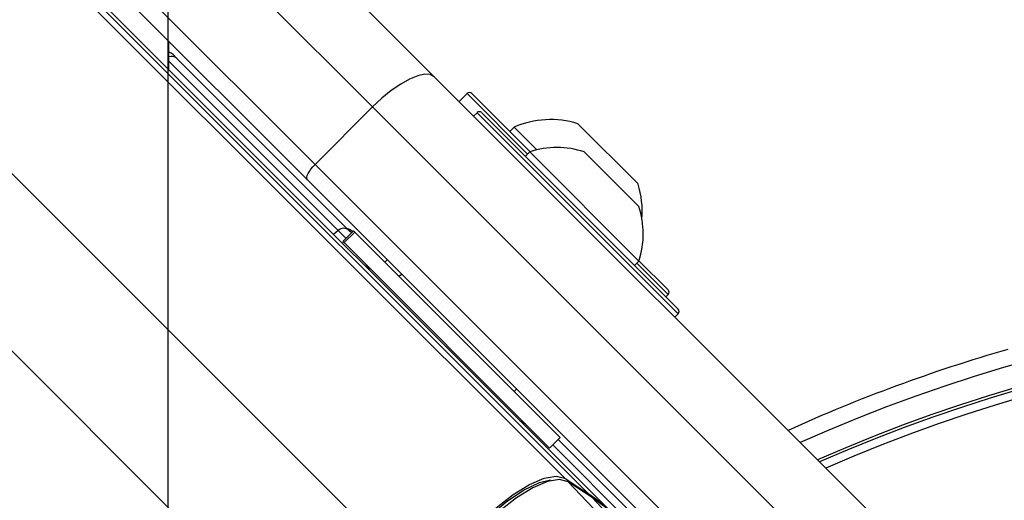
# Model space of a CAD drawing. Header units: millimetres. Extents: x 20 to 22981, y 40 to 19992.
# Tile 69 of 120: x 6602 to 6723, y 14869 to 14928. Entities that reach past the tile are written whole.
import ezdxf

# ---------------------------------------------------------------- set-up
doc = ezdxf.new("R2010")
doc.units = ezdxf.units.MM
doc.header["$LTSCALE"] = 2
doc.layers.add('COMPONENT_GEOMETRY', color=7, linetype='Continuous')
doc.styles.add('SLDTEXTSTYLE0', font='TXT', dxfattribs={"width": 0.75})
doc.dimstyles.new('SLDDIMSTYLE0', dxfattribs={"dimtxt": 100, "dimasz": 6.604, "dimexe": 0, "dimexo": 0.0625, "dimgap": 25, "dimtad": 0, "dimtih": 1, "dimtoh": 1, "dimdec": 0, "dimrnd": 1e-09, "dimzin": 12, "dimdsep": 46, "dimtxsty": 'SLDTEXTSTYLE0', "dimsah": 1, "dimcen": 0.09, "dimadec": 0, "dimazin": 3, "dimtfac": 1, "dimtdec": 0, "dimtofl": 0, "dimtmove": 0, "dimatfit": 3, "dimfxl": 1, "dimfrac": 2, "dimtolj": 1, "dimtzin": 12, "dimarcsym": 0})

# ---------------------------------------------------------------- blocks, each defined once
blk = doc.blocks.new('_D_3')
at = {"layer": 'COMPONENT_GEOMETRY', "color": 7}
for p, q in [((7626.61, 16889.95), (7596.14, 16889.95)), ((7596.14, 16889.95), (7596.14, 16731.2)), ((7993.13, 16889.95), (8023.6, 16889.95)), ((8023.6, 16889.95), (8023.6, 16731.2)), ((6620.49, 11970.81), (6620.49, 16752.27)), ((6938.09, 11970.81), (6938.09, 16752.27)), ((6620.49, 16745.92), (6938.09, 16745.92)), ((6938.09, 16745.92), (7543.59, 16745.92)), ((7596.14, 16731.2), (7626.61, 16731.2)), ((8023.6, 16731.2), (7993.13, 16731.2))]:
    blk.add_line(p, q, dxfattribs=at)
for points in [[(6620.49, 16745.92), (6627.09, 16744.91), (6627.09, 16746.94)], [(6938.09, 16745.92), (6931.49, 16746.94), (6931.49, 16744.91)]]:
    blk.add_solid(points, dxfattribs=at)
at = {"layer": 'COMPONENT_GEOMETRY', "color": 7, "char_height": 100, "attachment_point": 1, "style": 'SLDTEXTSTYLE0'}
for s, insert in [('6.25in', (7626.61, 16860.11)), ('159mm', (7574.04, 16710.49))]:
    blk.add_mtext(s, dxfattribs=dict(at, insert=insert))

msp = doc.modelspace()

# ---------------------------------------------------------------- linework, layer by layer
at = {"color": 8, "linetype": 'Continuous', "lineweight": 25}
for p, q in [((6669.32, 14871.93), (5407.43, 16133.82)), ((6653.54, 14857.17), (5389.71, 16121)), ((6620.57, 14923.31), (6641.43, 14902.44)), ((6657.38, 14919.23), (6657.31, 14919.3)), ((6664.75, 14911.86), (6657.38, 14919.23)), ((6683.28, 14892.2), (6658.53, 14916.95)), ((6641.43, 14902.44), (6640.87, 14901.94)), ((6641.43, 14902.44), (6642.41, 14901.47)), ((6682.06, 14894.55), (6678.19, 14898.43)), ((6645.48, 14843.38), (6596.13, 14892.73)), ((6667.83, 14876.05), (6682.63, 14861.25))]:
    msp.add_line(p, q, dxfattribs=at)
at = {"color": 7, "linetype": 'Continuous', "lineweight": 25}
for p, q in [((6672.28, 14869.98), (5627.81, 15914.45)), ((6675.26, 14867.56), (6396.44, 15146.37)), ((6645.66, 14917.66), (6622.39, 14940.92)), ((6633.71, 14940.92), (6653.25, 14921.38)), ((6615.32, 14933.85), (6638.59, 14910.59)), ((6637.66, 14908.69), (6615.32, 14931.02)), ((6620.57, 14922.24), (6620.57, 14925.78)), ((6621.59, 14923.63), (6621.11, 14924.11)), ((6642.76, 14902.46), (6621.59, 14923.63)), ((6653.25, 14921.38), (6713.22, 14861.41)), ((6657.31, 14919.3), (6656.32, 14918.31)), ((6657.87, 14919.3), (6657.95, 14919.23)), ((6657.95, 14919.23), (6665.05, 14912.13)), ((6638.59, 14910.59), (6645.66, 14917.66)), ((6705.63, 14857.69), (6645.66, 14917.66)), ((6658.53, 14916.95), (6658.1, 14916.53)), ((6659.09, 14916.95), (6683.28, 14892.77)), ((6663.08, 14915.17), (6662.54, 14914.64)), ((6663.08, 14915.17), (6665.89, 14912.37)), ((6670.92, 14915.59), (6678.35, 14908.17)), ((6665, 14912.12), (6664.47, 14911.58)), ((6665, 14912.12), (6678.44, 14898.68)), ((6671.72, 14912.11), (6678.43, 14905.39)), ((6638.59, 14910.59), (6698.56, 14850.62)), ((6697.63, 14848.72), (6637.66, 14908.69)), ((6643.08, 14902.14), (6642.76, 14902.46)), ((6643.33, 14902.39), (6642.02, 14901.08)), ((6642.15, 14900.95), (6643.46, 14902.25)), ((6643.22, 14902.28), (6643.15, 14902.35)), ((6643.46, 14902.25), (6643.33, 14902.39)), ((6643.46, 14902.25), (6668.75, 14876.97)), ((6642.02, 14901.08), (6642.15, 14900.95)), ((6642.15, 14900.95), (6667.44, 14875.66)), ((6647.48, 14898.87), (6647.16, 14898.55)), ((6647.48, 14898.87), (6647.16, 14898.55)), ((6645.02, 14897.98), (6645.2, 14897.73)), ((6677.9, 14898.14), (6678.44, 14898.68)), ((6678.45, 14898.72), (6682.06, 14895.12)), ((6649.26, 14897.08), (6648.95, 14896.77)), ((6649.26, 14897.08), (6648.95, 14896.77)), ((6681.77, 14894.27), (6682.06, 14894.55)), ((6682.85, 14891.78), (6683.28, 14892.2)), ((6663.09, 14882.62), (6663.41, 14882.94)), ((6663.09, 14882.62), (6663.41, 14882.94)), ((6667.44, 14875.66), (6668.75, 14876.97)), ((6682.59, 14862.63), (6668.5, 14876.72)), ((6669.32, 14871.93), (6672.28, 14869.98)), ((6672.59, 14869.63), (6669.62, 14871.59)), ((6672.82, 14868.24), (6669.72, 14871.51)), ((6672.68, 14869.56), (6669.72, 14871.51)), ((6677.53, 14864.43), (6672.68, 14869.56))]:
    msp.add_line(p, q, dxfattribs=at)
at = {"color": 7, "linetype": 'Continuous', "lineweight": 25, "flags": 128}
for points in [[(6653.25, 14921.38), (6652.76, 14921.65), (6652.08, 14921.69), (6651.22, 14921.5), (6650.22, 14921.09), (6649.13, 14920.48), (6647.97, 14919.68), (6646.8, 14918.73), (6645.66, 14917.66)], [(6637.66, 14908.69), (6637.59, 14908.81), (6637.58, 14908.98), (6637.63, 14909.2), (6637.73, 14909.45), (6637.88, 14909.72), (6638.08, 14910.01), (6638.32, 14910.3), (6638.59, 14910.59)], [(6645.05, 14898), (6645.22, 14897.7), (6645.23, 14897.66)], [(6653.54, 14857.17), (6653.67, 14858.55), (6654.32, 14860.28), (6655.46, 14862.25), (6657, 14864.34), (6658.84, 14866.4), (6660.88, 14868.31), (6662.97, 14869.93), (6664.99, 14871.18), (6666.79, 14871.95), (6668.27, 14872.21), (6669.32, 14871.93)], [(6669.72, 14871.51), (6668.67, 14871.79), (6667.19, 14871.53), (6665.39, 14870.76), (6663.38, 14869.52), (6661.29, 14867.89), (6659.26, 14865.99), (6657.41, 14863.93), (6655.87, 14861.84), (6654.74, 14859.87), (6654.09, 14858.14), (6653.97, 14856.77)], [(6653.99, 14857.66), (6654.16, 14859), (6654.92, 14860.84), (6656.21, 14862.93), (6657.93, 14865.11), (6659.95, 14867.19), (6662.12, 14869.03), (6664.25, 14870.47), (6666.19, 14871.4), (6667.55, 14871.73)], [(6669.72, 14871.51), (6669.63, 14871.59), (6669.62, 14871.59)], [(6672.68, 14869.56), (6672.6, 14869.63), (6672.59, 14869.63)]]:
    msp.add_lwpolyline(points, dxfattribs=at)
at = {"color": 7, "linetype": 'Continuous', "lineweight": 25}
for centre, radius, start, end in [((6779.29, 14695.64), 320, 330.2321, 119.7707), ((6779.29, 14695.64), 317, 329.9272, 120.0788), ((6620.4, 14923.4), 1, 45, 79.8691), ((6657.59, 14919.02), 0.4, 45, 135), ((6658.81, 14916.67), 0.4, 45, 135), ((6667.56, 14904.81), 11.29, 72.7009, 113.3898), ((6668.35, 14902.03), 10.63, 71.5409, 108.3384), ((6667.56, 14904.81), 11.29, 355.2595, 17.2991), ((6668.35, 14902.03), 10.63, 341.6616, 18.4591), ((6642.1, 14901.75), 0.962, 47.0513, 134.186), ((6642.44, 14901.64), 1, 45, 81.8699), ((6681.77, 14894.84), 0.4, 315, 45), ((6682.99, 14892.49), 0.4, 315, 45), ((6779.29, 14695.64), 198, 335.8585, 114.1415), ((6779.29, 14695.64), 195.2, 336.1724, 113.8276), ((6779.29, 14695.64), 200, 106.0906, 114.3597), ((6663.19, 14877.07), 2, 45, 70.8419), ((6661.85, 14854.13), 18.97, 45.042, 56.6339), ((6662.25, 14853.71), 18.97, 45.042, 56.6339)]:
    msp.add_arc(centre, radius, start, end, dxfattribs=at)
at = {"color": 8, "linetype": 'Continuous', "lineweight": 25}
for centre, radius, start, end in [((6620.94, 14922.95), 0.939, 46.5188, 113.493), ((6779.29, 14695.64), 195.2, 336.1724, 113.8276), ((6779.29, 14695.64), 194.87, 336.2097, 113.7903), ((6779.29, 14695.64), 193.87, 336.3244, 113.6756)]:
    msp.add_arc(centre, radius, start, end, dxfattribs=at)
at = {"color": 7, "linetype": 'Continuous', "lineweight": 25}
msp.add_open_spline([(6645.27, 14897.55), (6645.24, 14897.64), (6645.16, 14897.91), (6644.97, 14898.11), (6644.85, 14898.24)], degree=3, knots=[0, 0, 0, 0, 0.352331, 1, 1, 1, 1], dxfattribs=at)

# ---------------------------------------------------------------- dimensions: what is measured, and where the dimension line sits
at = {"layer": 'COMPONENT_GEOMETRY', "color": 7}
dim = msp.add_linear_dim(base=(6938.09, 16745.92), p1=(6620.49, 11968.27), p2=(6938.09, 11968.27), dimstyle='SLDDIMSTYLE0', dxfattribs=at)
dim.commit()
dim.dimension.update_dxf_attribs({"geometry": '_D_3', "text_midpoint": (7809.87, 16745.92), "dimtype": 160})

doc.saveas('drawing.dxf')
